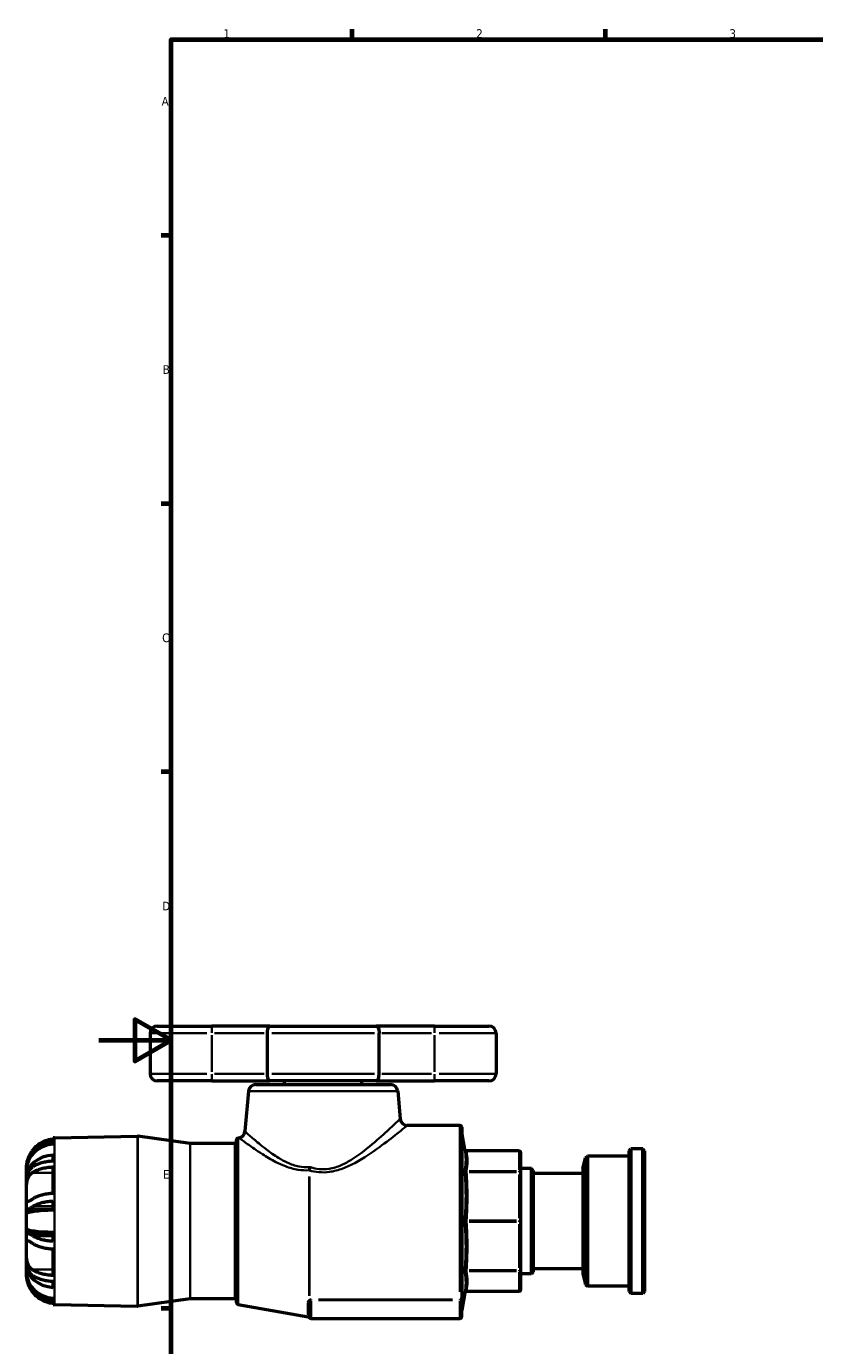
# Model space of a CAD drawing. Header units: millimetres. Extents: x -86 to 918, y -114 to 630.
# Tile 2 of 7: x -20 to 198, y 212 to 578. Entities that reach past the tile are written whole.
import ezdxf

# ---------------------------------------------------------------- set-up
doc = ezdxf.new("R2010")
doc.units = ezdxf.units.MM
for name, color, linetype, lineweight in [('Border (ANSI)', 7, 'Continuous', 70), ('Visible (ANSI)', 7, 'Continuous', 50), ('Visible Narrow (ANSI)', 7, 'Continuous', 35)]:
    doc.layers.add(name, color=color, linetype=linetype, lineweight=lineweight)
doc.styles.add('Note Text (ANSI)', font='tahoma.ttf')

# ---------------------------------------------------------------- blocks, each defined once
blk = doc.blocks.new('Borders Default Border')
at = {"layer": 'Border (ANSI)'}
for p, q in [((70.08, 574), (70.08, 576.8)), ((140.17, 574), (140.17, 576.8)), ((20, 519.75), (17.2, 519.75)), ((20, 445.5), (17.2, 445.5)), ((20, 371.25), (17.2, 371.25)), ((20, 222.75), (17.2, 222.75))]:
    blk.add_line(p, q, dxfattribs=at)
at = {"layer": 'Border (ANSI)', "flags": 128}
for points in [[(20, 20), (20, 574), (821, 574), (821, 20), (20, 20)], [(0, 297), (20, 297), (10, 302.77), (10, 291.23), (20, 297)]]:
    blk.add_lwpolyline(points, dxfattribs=at)
at = {"layer": 'Border (ANSI)', "color": 5, "true_color": 0x0000ff, "char_height": 2.4, "attachment_point": 7, "style": 'Note Text (ANSI)'}
for s, insert in [('1', (34.5, 574.4)), ('2', (104.4, 574.4)), ('3', (174.46, 574.35)), ('A', (17.38, 555.68)), ('B', (17.67, 481.43)), ('C', (17.51, 407.13)), ('D', (17.52, 332.93)), ('E', (17.71, 258.68))]:
    blk.add_mtext(s, dxfattribs=dict(at, insert=insert))

msp = doc.modelspace()

# ---------------------------------------------------------------- linework, layer by layer
at = {"layer": 'Visible (ANSI)'}
for p, q in [((16.1582, 300.9274), (31.2582, 300.9274)), ((47.3219, 300.9274), (31.2582, 300.9274)), ((47.3219, 300.9274), (76.7544, 300.9274)), ((92.8182, 300.9274), (76.7544, 300.9274)), ((92.8182, 300.9274), (107.9182, 300.9274)), ((14.1582, 298.9274), (14.1582, 287.7274)), ((46.5299, 298.9274), (46.5299, 287.7274)), ((77.5465, 287.7274), (77.5465, 298.9274)), ((109.9182, 298.9274), (109.9182, 287.7274)), ((31.2582, 285.7274), (16.1582, 285.7274)), ((31.2582, 285.7274), (47.3219, 285.7274)), ((76.7544, 285.7274), (47.3219, 285.7274)), ((51.3507, 284.7274), (51.3507, 285.7274)), ((72.7257, 284.7274), (72.7257, 285.7274)), ((76.7544, 285.7274), (92.8182, 285.7274)), ((107.9182, 285.7274), (92.8182, 285.7274)), ((41.4046, 282.9017), (40.4328, 271.7943)), ((43.397, 284.7274), (80.6794, 284.7274)), ((82.6718, 282.9017), (83.3409, 275.2531)), ((-12.2306, 270.0265), (10.6989, 270.4267)), ((25.2387, 268.3972), (10.777, 270.4219)), ((99.8865, 273.4274), (85.3333, 273.4274)), ((100.3865, 272.9274), (100.3865, 225.6957)), ((101.2311, 266.7824), (100.3941, 271.5293)), ((-12.6218, 269.6172), (-12.6218, 270.01)), ((-12.6218, 268.2529), (-12.6218, 269.1165)), ((37.5982, 268.3924), (25.308, 268.3924)), ((38.0982, 224.3969), (38.0982, 269.4578)), ((38.5113, 269.9502), (38.7877, 269.999)), ((146.6832, 266.4274), (147.1832, 266.9274)), ((147.1832, 266.9274), (147.1832, 226.9274)), ((150.4582, 266.9274), (147.1832, 266.9274)), ((150.4582, 226.9274), (150.4582, 266.9274)), ((150.9582, 266.4274), (150.4582, 266.9274)), ((-12.6218, 263.5299), (-12.6218, 265.24)), ((116.2582, 266.3692), (101.7235, 266.3692)), ((116.7582, 260.3213), (116.7582, 265.8692)), ((133.8582, 261.4699), (134.5931, 264.442)), ((134.5931, 264.442), (135.2132, 264.9274)), ((134.5931, 229.4128), (134.5931, 264.442)), ((135.2132, 264.9274), (135.2132, 228.9274)), ((146.6832, 264.9274), (135.2132, 264.9274)), ((146.6832, 227.4274), (146.6832, 266.4274)), ((150.9582, 266.4274), (150.9582, 227.4274)), ((-20.0418, 261.4982), (-20.0418, 262.0777)), ((-20.0418, 261.4982), (-20.0175, 261.4982)), ((-20.0418, 260.9244), (-20.0418, 261.4982)), ((-20.0418, 258.9469), (-20.0418, 260.9244)), ((-12.6218, 254.6003), (-12.6218, 261.9442)), ((119.6782, 261.4699), (116.7582, 261.4699)), ((116.7582, 246.9274), (116.7582, 260.3213)), ((119.6782, 232.3848), (119.6782, 261.4699)), ((120.1782, 260.9699), (119.6782, 261.4699)), ((120.1782, 260.9699), (120.1782, 232.8848)), ((133.8582, 260.1479), (120.1782, 260.1479)), ((133.8582, 261.4699), (133.8582, 232.3848)), ((-20.0418, 258.9469), (-19.9712, 258.9469)), ((-20.0418, 257.8068), (-20.0418, 258.9469)), ((-20.0418, 254.5025), (-20.0418, 257.8068)), ((-20.0418, 250.6188), (-20.0418, 254.5025)), ((-12.6218, 249.9403), (-12.6218, 252.514)), ((-20.0418, 248.9049), (-20.0418, 250.6188)), ((-20.0418, 244.9499), (-20.0418, 248.9049)), ((-19.7938, 250.2625), (-12.6218, 250.2625)), ((-20.0418, 243.2359), (-20.0418, 244.9499)), ((116.7582, 233.5335), (116.7582, 246.9274)), ((-20.0418, 239.3522), (-20.0418, 243.2359)), ((-19.7938, 243.5922), (-12.6218, 243.5922)), ((-12.6218, 241.3407), (-12.6218, 243.9145)), ((-20.0418, 236.048), (-20.0418, 239.3522)), ((-12.6218, 231.9105), (-12.6218, 239.2544)), ((-20.0418, 234.9078), (-20.0418, 236.048)), ((-20.0418, 234.9078), (-19.9712, 234.9078)), ((-20.0418, 232.9303), (-20.0418, 234.9078)), ((133.8582, 233.7069), (120.1782, 233.7069)), ((-20.0418, 232.3565), (-20.0418, 232.9303)), ((-20.0418, 232.3565), (-20.0175, 232.3565)), ((-20.0418, 231.7771), (-20.0418, 232.3565)), ((-12.6218, 228.6147), (-12.6218, 230.3249)), ((116.7582, 227.9855), (116.7582, 233.5335)), ((119.6782, 232.3848), (116.7582, 232.3848)), ((120.1782, 232.8848), (119.6782, 232.3848)), ((133.8582, 232.3848), (134.5931, 229.4128)), ((101.2311, 227.0723), (100.3941, 222.3255)), ((116.2582, 227.4855), (101.7235, 227.4855)), ((134.5931, 229.4128), (135.2132, 228.9274)), ((146.6832, 228.9274), (135.2132, 228.9274)), ((146.6832, 227.4274), (147.1832, 226.9274)), ((150.4582, 226.9274), (147.1832, 226.9274)), ((150.9582, 227.4274), (150.4582, 226.9274)), ((-12.6218, 224.7383), (-12.6218, 225.6018)), ((-12.6218, 223.8448), (-12.6218, 224.2375)), ((-12.2306, 223.8283), (10.6989, 223.4281)), ((25.2387, 225.4575), (10.777, 223.4328)), ((37.5982, 225.4624), (25.308, 225.4624)), ((38.5113, 223.9045), (57.9187, 220.4825)), ((58.2312, 224.0748), (58.2312, 220.4274)), ((100.3865, 225.2211), (100.3865, 225.6957)), ((100.3865, 220.4274), (100.3865, 225.2211)), ((99.8865, 219.9274), (58.7312, 219.9274))]:
    msp.add_line(p, q, dxfattribs=at)
for centre, radius, start, end in [((16.1582, 298.9274), 2, 90, 180), ((107.9182, 298.9274), 2, 0, 90), ((16.1582, 287.7274), 2, 180, 270), ((107.9182, 287.7274), 2, 270, 0), ((43.397, 282.7274), 2, 90, 175), ((80.6794, 282.7274), 2, 5, 90), ((85.3333, 275.4274), 2, 185, 270), ((10.7077, 269.9268), 0.5, 82.030003, 91), ((38.4404, 271.9686), 2, 280, 355), ((99.8865, 272.9274), 0.5, 0, 90), ((100.8865, 271.6161), 0.5, 180, 190), ((-12.0918, 262.0777), 7.95, 91, 93.822554), ((25.308, 268.8924), 0.5, 262.030003, 270), ((37.5982, 268.8924), 0.5, 270, 0), ((38.5982, 269.4578), 0.5, 100, 180), ((101.7235, 266.8692), 0.5, 190, 270), ((116.2582, 265.8692), 0.5, 0, 90), ((101.7235, 226.9855), 0.5, 90, 170), ((116.2582, 227.9855), 0.5, 270, 0), ((-12.0918, 231.7771), 7.95, 266.177446, 269), ((10.7077, 223.928), 0.5, 269, 277.969997), ((25.308, 224.9624), 0.5, 90, 97.969997), ((37.5982, 224.9624), 0.5, 0, 90), ((38.5982, 224.3969), 0.5, 180, 260), ((57.8319, 219.9901), 0.5, 25.931958, 80), ((58.7312, 220.4274), 0.5, 180, 270), ((99.8865, 220.4274), 0.5, 270, 0), ((100.8865, 222.2386), 0.5, 170, 180)]:
    msp.add_arc(centre, radius, start, end, dxfattribs=at)
for centre, ratio, start_param, end_param in [((-12.0918, 260.9244), 0.92387953, 4.77910513, 6.28318531), ((-12.0918, 258.9469), 0.79335334, 4.77910513, 6.28318531), ((-12.0918, 248.9049), 0.13052619, 4.77910513, 6.28318531), ((-12.0918, 244.9499), 0.13052619, 0, 1.50408018), ((-12.0918, 234.9078), 0.79335334, 0, 1.50408018), ((-12.0918, 232.9303), 0.92387953, 0, 1.50408018)]:
    msp.add_ellipse(centre, major_axis=(-7.95, 0), ratio=ratio, start_param=start_param, end_param=end_param, dxfattribs=at)
for points, knots in [([(47.3219, 300.9274), (47.3211, 300.9274), (47.3202, 300.9274), (47.2587, 300.9269), (47.1985, 300.9097), (47.0817, 300.8425), (47.0252, 300.7928), (46.8802, 300.6159), (46.7979, 300.4602), (46.6655, 300.084), (46.6147, 299.8718), (46.5471, 299.4121), (46.5299, 299.1713), (46.5299, 298.9274)], [-0.65422658, -0.65422658, -0.65422658, -0.65422658, -0.653541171, -0.653541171, -0.605251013, -0.605251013, -0.557344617, -0.557344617, -0.476023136, -0.476023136, -0.400145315, -0.400145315, -0.326770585, -0.326770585, -0.326770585, -0.326770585]), ([(76.7544, 300.9274), (76.7552, 300.9274), (76.7561, 300.9274), (76.8176, 300.9269), (76.8778, 300.9097), (76.9947, 300.8425), (77.0512, 300.7928), (77.1961, 300.6159), (77.2784, 300.4602), (77.4109, 300.084), (77.4616, 299.8718), (77.5293, 299.4121), (77.5465, 299.1713), (77.5465, 298.9274)], [-0.000685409, -0.000685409, -0.000685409, -0.000685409, 0, 0, 0.048290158, 0.048290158, 0.096196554, 0.096196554, 0.177518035, 0.177518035, 0.253395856, 0.253395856, 0.326770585, 0.326770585, 0.326770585, 0.326770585]), ([(46.5299, 287.7274), (46.5299, 287.4834), (46.5471, 287.2426), (46.6147, 286.783), (46.6655, 286.5708), (46.7979, 286.1945), (46.8802, 286.0388), (47.0252, 285.862), (47.0817, 285.8123), (47.1985, 285.745), (47.2587, 285.7279), (47.3202, 285.7274), (47.3211, 285.7274), (47.3219, 285.7274)], [-0.326770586, -0.326770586, -0.326770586, -0.326770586, -0.253395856, -0.253395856, -0.177518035, -0.177518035, -0.096196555, -0.096196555, -0.048290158, -0.048290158, 0, 0, 0.000685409, 0.000685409, 0.000685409, 0.000685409]), ([(76.7544, 285.7274), (76.7552, 285.7274), (76.7561, 285.7274), (76.8176, 285.7279), (76.8778, 285.745), (76.9947, 285.8123), (77.0512, 285.862), (77.1961, 286.0388), (77.2784, 286.1945), (77.4109, 286.5708), (77.4616, 286.783), (77.5293, 287.2426), (77.5465, 287.4834), (77.5465, 287.7274)], [-0.65422658, -0.65422658, -0.65422658, -0.65422658, -0.653541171, -0.653541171, -0.605251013, -0.605251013, -0.557344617, -0.557344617, -0.476023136, -0.476023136, -0.400145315, -0.400145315, -0.326770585, -0.326770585, -0.326770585, -0.326770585]), ([(-12.6218, 269.6172), (-12.9529, 269.5947), (-13.2943, 269.5498), (-14.1515, 269.3776), (-14.6608, 269.2171), (-15.5634, 268.84), (-16.0394, 268.5879), (-16.927, 267.9882), (-17.3386, 267.6408), (-17.9677, 267.0048), (-18.2499, 266.6743), (-18.5051, 266.3177)], [0.051568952, 0.051568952, 0.051568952, 0.051568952, 0.146086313, 0.146086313, 0.292172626, 0.292172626, 0.439543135, 0.439543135, 0.586913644, 0.586913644, 0.707915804, 0.707915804, 0.707915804, 0.707915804]), ([(-18.0561, 266.3177), (-17.9215, 266.4784), (-17.7833, 266.6307), (-17.3012, 267.1248), (-16.8914, 267.4758), (-16.0066, 268.082), (-15.5314, 268.3371), (-14.6341, 268.7163), (-14.1304, 268.8769), (-13.284, 269.0489), (-12.9479, 269.0938), (-12.6218, 269.1165)], [4.451738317, 4.451738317, 4.451738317, 4.451738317, 4.511258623, 4.511258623, 4.658843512, 4.658843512, 4.8064284, 4.8064284, 4.951072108, 4.951072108, 5.044153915, 5.044153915, 5.044153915, 5.044153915]), ([(-18.5051, 266.3177), (-18.6812, 266.0716), (-18.8452, 265.8178), (-19.1424, 265.3054), (-19.2747, 265.0493), (-19.5041, 264.5477), (-19.6007, 264.305), (-19.792, 263.7509), (-19.8702, 263.4543), (-19.9958, 262.8402), (-20.0222, 262.5606), (-20.0445, 262.1768), (-20.0418, 262.0777), (-20.0418, 262.0777)], [-1.764412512, -1.764412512, -1.764412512, -1.764412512, -1.689965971, -1.689965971, -1.617012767, -1.617012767, -1.546234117, -1.546234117, -1.44951502, -1.44951502, -1.320244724, -1.320244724, -1.190089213, -1.190089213, -1.190089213, -1.190089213]), ([(-20.0418, 261.4982), (-20.0418, 261.7365), (-20.0242, 261.997), (-19.9409, 262.5621), (-19.8752, 262.8629), (-19.7119, 263.4151), (-19.6262, 263.6591), (-19.4103, 264.1866), (-19.2767, 264.4683), (-18.8281, 265.2965), (-18.4676, 265.8263), (-18.0561, 266.3177)], [-0.596735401, -0.596735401, -0.596735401, -0.596735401, -0.487003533, -0.487003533, -0.375440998, -0.375440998, -0.289952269, -0.289952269, -0.192276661, -0.192276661, 0, 0, 0, 0]), ([(-12.6218, 263.5299), (-12.9479, 263.5185), (-13.284, 263.4961), (-14.1304, 263.4101), (-14.6341, 263.3297), (-15.5314, 263.1402), (-16.0066, 263.0126), (-16.8914, 262.7095), (-17.3012, 262.534), (-17.7833, 262.287), (-17.9215, 262.2108), (-18.0561, 262.1304)], [0.051561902, 0.051561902, 0.051561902, 0.051561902, 0.144643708, 0.144643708, 0.289287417, 0.289287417, 0.436872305, 0.436872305, 0.584457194, 0.584457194, 0.6439775, 0.6439775, 0.6439775, 0.6439775]), ([(-20.0418, 254.5025), (-20.0418, 254.5456), (-20.0418, 254.5891), (-20.0418, 255.0788), (-20.0437, 255.5626), (-20.0185, 256.5967), (-19.9877, 257.1381), (-19.8496, 258.0203), (-19.769, 258.3639), (-19.5611, 258.9601), (-19.4429, 259.2128), (-19.1236, 259.7298), (-18.9121, 259.971), (-18.6191, 260.2115), (-18.5629, 260.2541), (-18.5051, 260.2945)], [-1.461665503, -1.461665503, -1.461665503, -1.461665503, -1.446034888, -1.446034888, -1.287721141, -1.287721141, -1.117858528, -1.117858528, -0.998565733, -0.998565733, -0.893981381, -0.893981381, -0.759504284, -0.759504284, -0.728759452, -0.728759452, -0.728759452, -0.728759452]), ([(-18.0561, 262.1304), (-18.1208, 262.0918), (-18.1842, 262.0515), (-18.577, 261.7855), (-18.8705, 261.5122), (-19.248, 261.0127), (-19.3638, 260.8291), (-19.5557, 260.4588), (-19.6347, 260.2765), (-19.7907, 259.8381), (-19.8604, 259.5778), (-20.0045, 258.8288), (-20.0418, 258.3269), (-20.0418, 257.8068)], [-0.62506712, -0.62506712, -0.62506712, -0.62506712, -0.594902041, -0.594902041, -0.434530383, -0.434530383, -0.352106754, -0.352106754, -0.280395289, -0.280395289, -0.188569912, -0.188569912, -0.028989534, -0.028989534, -0.028989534, -0.028989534]), ([(-18.5051, 260.2945), (-18.2499, 260.4728), (-17.9677, 260.638), (-17.3386, 260.956), (-16.927, 261.1298), (-16.0394, 261.4296), (-15.5634, 261.5556), (-14.6608, 261.7442), (-14.1515, 261.8245), (-13.2943, 261.9105), (-12.9529, 261.933), (-12.6218, 261.9442)], [4.135474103, 4.135474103, 4.135474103, 4.135474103, 4.256476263, 4.256476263, 4.403846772, 4.403846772, 4.551217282, 4.551217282, 4.697303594, 4.697303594, 4.791820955, 4.791820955, 4.791820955, 4.791820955]), ([(-18.5051, 252.9506), (-18.5978, 252.8858), (-18.6861, 252.8258), (-18.9904, 252.6273), (-19.185, 252.516), (-19.4848, 252.3959), (-19.5977, 252.3729), (-19.7988, 252.4019), (-19.8757, 252.4683), (-19.9994, 252.7511), (-20.0243, 253.0072), (-20.0441, 253.6687), (-20.0418, 254.0607), (-20.0418, 254.5025)], [-2.194803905, -2.194803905, -2.194803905, -2.194803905, -2.145917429, -2.145917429, -2.017856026, -2.017856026, -1.913536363, -1.913536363, -1.789715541, -1.789715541, -1.622004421, -1.622004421, -1.461665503, -1.461665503, -1.461665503, -1.461665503]), ([(-12.6218, 254.6003), (-12.9529, 254.5891), (-13.2943, 254.5666), (-14.1515, 254.4806), (-14.6608, 254.4003), (-15.5634, 254.2117), (-16.0394, 254.0857), (-16.927, 253.7859), (-17.3386, 253.6121), (-17.9677, 253.2941), (-18.2499, 253.1289), (-18.5051, 252.9506)], [0.051568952, 0.051568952, 0.051568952, 0.051568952, 0.146086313, 0.146086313, 0.292172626, 0.292172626, 0.439543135, 0.439543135, 0.586913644, 0.586913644, 0.707915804, 0.707915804, 0.707915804, 0.707915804]), ([(-18.0561, 251.1146), (-17.9215, 251.195), (-17.7833, 251.2711), (-17.3012, 251.5182), (-16.8914, 251.6937), (-16.0066, 251.9968), (-15.5314, 252.1243), (-14.6341, 252.3139), (-14.1304, 252.3942), (-13.284, 252.4802), (-12.9479, 252.5027), (-12.6218, 252.514)], [4.451867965, 4.451867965, 4.451867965, 4.451867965, 4.511388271, 4.511388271, 4.658973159, 4.658973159, 4.806558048, 4.806558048, 4.951201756, 4.951201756, 5.044283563, 5.044283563, 5.044283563, 5.044283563]), ([(-20.0418, 250.6188), (-20.0418, 250.4731), (-20.016, 250.3715), (-19.9057, 250.2718), (-19.8374, 250.2558), (-19.6814, 250.2717), (-19.605, 250.2913), (-19.4239, 250.3565), (-19.3183, 250.4034), (-19.0014, 250.5609), (-18.77, 250.6921), (-18.3671, 250.9288), (-18.2153, 251.0196), (-18.0561, 251.1146)], [-0.815226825, -0.815226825, -0.815226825, -0.815226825, -0.681469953, -0.681469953, -0.579297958, -0.579297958, -0.505597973, -0.505597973, -0.426790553, -0.426790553, -0.292578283, -0.292578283, -0.218024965, -0.218024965, -0.218024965, -0.218024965]), ([(-20.0418, 239.3522), (-20.0418, 239.4529), (-20.0418, 239.5513), (-20.0417, 240.0549), (-20.0426, 240.4093), (-20.0095, 241.0036), (-19.9714, 241.2251), (-19.8196, 241.4363), (-19.7352, 241.4755), (-19.5219, 241.4689), (-19.4002, 241.4312), (-19.0696, 241.2768), (-18.8486, 241.14), (-18.5692, 240.9487), (-18.5374, 240.9267), (-18.5051, 240.9042)], [-1.492759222, -1.492759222, -1.492759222, -1.492759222, -1.455399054, -1.455399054, -1.296527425, -1.296527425, -1.124580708, -1.124580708, -1.007370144, -1.007370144, -0.901933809, -0.901933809, -0.76211353, -0.76211353, -0.744481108, -0.744481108, -0.744481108, -0.744481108]), ([(-18.0561, 242.7401), (-18.385, 242.9365), (-18.6817, 243.1139), (-19.0921, 243.3393), (-19.2297, 243.4099), (-19.4441, 243.5057), (-19.5271, 243.5376), (-19.6827, 243.5833), (-19.7528, 243.5946), (-19.9094, 243.5873), (-19.9733, 243.5437), (-20.0317, 243.4019), (-20.0418, 243.3274), (-20.0418, 243.2359)], [-0.71762581, -0.71762581, -0.71762581, -0.71762581, -0.564232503, -0.564232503, -0.474243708, -0.474243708, -0.406742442, -0.406742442, -0.331911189, -0.331911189, -0.206683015, -0.206683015, -0.122979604, -0.122979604, -0.122979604, -0.122979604]), ([(-12.6218, 241.3407), (-12.9479, 241.3521), (-13.284, 241.3745), (-14.1304, 241.4605), (-14.6341, 241.5409), (-15.5314, 241.7304), (-16.0066, 241.858), (-16.8914, 242.1611), (-17.3012, 242.3366), (-17.7833, 242.5836), (-17.9215, 242.6598), (-18.0561, 242.7401)], [0.051561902, 0.051561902, 0.051561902, 0.051561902, 0.144643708, 0.144643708, 0.289287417, 0.289287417, 0.436872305, 0.436872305, 0.584457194, 0.584457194, 0.6439775, 0.6439775, 0.6439775, 0.6439775]), ([(-18.5051, 233.5603), (-18.647, 233.6594), (-18.7783, 233.7712), (-19.0925, 234.0936), (-19.2628, 234.3269), (-19.5347, 234.8342), (-19.6401, 235.0956), (-19.8314, 235.7355), (-19.9031, 236.1176), (-20.0122, 237.0449), (-20.0305, 237.5869), (-20.0432, 238.5492), (-20.0418, 238.9672), (-20.0418, 239.3522)], [-2.240356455, -2.240356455, -2.240356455, -2.240356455, -2.165054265, -2.165054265, -2.044988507, -2.044988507, -1.93984965, -1.93984965, -1.808651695, -1.808651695, -1.635694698, -1.635694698, -1.492759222, -1.492759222, -1.492759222, -1.492759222]), ([(-18.5051, 240.9042), (-18.2499, 240.7259), (-17.9677, 240.5606), (-17.3386, 240.2426), (-16.927, 240.0689), (-16.0394, 239.7691), (-15.5634, 239.643), (-14.6608, 239.4544), (-14.1515, 239.3742), (-13.2943, 239.2881), (-12.9529, 239.2656), (-12.6218, 239.2544)], [4.135443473, 4.135443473, 4.135443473, 4.135443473, 4.256445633, 4.256445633, 4.403816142, 4.403816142, 4.551186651, 4.551186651, 4.697272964, 4.697272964, 4.791790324, 4.791790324, 4.791790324, 4.791790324]), ([(-20.0418, 236.048), (-20.0418, 235.9914), (-20.0414, 235.9349), (-20.0323, 235.3696), (-19.9859, 234.8821), (-19.83, 234.1579), (-19.7564, 233.9062), (-19.5832, 233.4534), (-19.4874, 233.2515), (-19.2297, 232.8055), (-19.0578, 232.5752), (-18.6241, 232.1149), (-18.3531, 231.9016), (-18.0561, 231.7243)], [-0.743328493, -0.743328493, -0.743328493, -0.743328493, -0.725989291, -0.725989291, -0.569157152, -0.569157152, -0.478579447, -0.478579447, -0.396557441, -0.396557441, -0.28469394, -0.28469394, -0.145241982, -0.145241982, -0.145241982, -0.145241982]), ([(-20.0418, 231.7771), (-20.0418, 231.7771), (-20.0418, 231.7771), (-20.0418, 231.7744), (-20.0441, 231.6798), (-20.0233, 231.3049), (-19.9969, 231.0165), (-19.8676, 230.3902), (-19.7895, 230.0961), (-19.5853, 229.5057), (-19.4693, 229.2211), (-19.1572, 228.5672), (-18.9516, 228.2026), (-18.6505, 227.7446), (-18.5792, 227.6406), (-18.5051, 227.5371)], [-1.448579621, -1.448579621, -1.448579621, -1.448579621, -1.44634608, -1.44634608, -1.287595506, -1.287595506, -1.11819806, -1.11819806, -0.996943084, -0.996943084, -0.892326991, -0.892326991, -0.760383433, -0.760383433, -0.721481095, -0.721481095, -0.721481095, -0.721481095]), ([(-18.0561, 227.5371), (-18.279, 227.8032), (-18.4872, 228.081), (-18.9077, 228.71), (-19.1116, 229.063), (-19.4026, 229.6552), (-19.5051, 229.8901), (-19.6847, 230.3601), (-19.7609, 230.5933), (-19.9188, 231.1713), (-19.9801, 231.5036), (-20.033, 232.006), (-20.0418, 232.1874), (-20.0418, 232.3565)], [-0.73085438, -0.73085438, -0.73085438, -0.73085438, -0.627108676, -0.627108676, -0.503305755, -0.503305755, -0.422258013, -0.422258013, -0.340335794, -0.340335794, -0.214890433, -0.214890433, -0.136691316, -0.136691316, -0.136691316, -0.136691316]), ([(-12.6218, 231.9105), (-12.9529, 231.9218), (-13.2943, 231.9442), (-14.1515, 232.0303), (-14.6608, 232.1105), (-15.5634, 232.2991), (-16.0394, 232.4252), (-16.927, 232.725), (-17.3386, 232.8987), (-17.9677, 233.2167), (-18.2499, 233.382), (-18.5051, 233.5603)], [0.051568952, 0.051568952, 0.051568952, 0.051568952, 0.146086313, 0.146086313, 0.292172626, 0.292172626, 0.439543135, 0.439543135, 0.586913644, 0.586913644, 0.707915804, 0.707915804, 0.707915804, 0.707915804]), ([(-18.0561, 231.7243), (-17.9215, 231.6439), (-17.7833, 231.5678), (-17.3012, 231.3207), (-16.8914, 231.1452), (-16.0066, 230.8421), (-15.5314, 230.7146), (-14.6341, 230.525), (-14.1304, 230.4447), (-13.284, 230.3587), (-12.9479, 230.3362), (-12.6218, 230.3249)], [4.451867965, 4.451867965, 4.451867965, 4.451867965, 4.511388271, 4.511388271, 4.658973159, 4.658973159, 4.806558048, 4.806558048, 4.951201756, 4.951201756, 5.044283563, 5.044283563, 5.044283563, 5.044283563]), ([(-18.5051, 227.5371), (-18.2499, 227.1805), (-17.9677, 226.8499), (-17.3386, 226.214), (-16.927, 225.8665), (-16.0394, 225.2669), (-15.5634, 225.0147), (-14.6608, 224.6376), (-14.1515, 224.4771), (-13.2943, 224.305), (-12.9529, 224.26), (-12.6218, 224.2375)], [4.135443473, 4.135443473, 4.135443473, 4.135443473, 4.256445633, 4.256445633, 4.403816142, 4.403816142, 4.551186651, 4.551186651, 4.697272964, 4.697272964, 4.791790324, 4.791790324, 4.791790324, 4.791790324]), ([(-12.6218, 224.7383), (-12.9479, 224.7609), (-13.284, 224.8058), (-14.1304, 224.9778), (-14.6341, 225.1385), (-15.5314, 225.5176), (-16.0066, 225.7727), (-16.8914, 226.3789), (-17.3012, 226.7299), (-17.7833, 227.224), (-17.9215, 227.3763), (-18.0561, 227.5371)], [0.051561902, 0.051561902, 0.051561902, 0.051561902, 0.144643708, 0.144643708, 0.289287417, 0.289287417, 0.436872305, 0.436872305, 0.584457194, 0.584457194, 0.6439775, 0.6439775, 0.6439775, 0.6439775])]:
    msp.add_open_spline(points, degree=3, knots=knots, dxfattribs=at)
at = {"layer": 'Visible Narrow (ANSI)'}
for p, q in [((31.2582, 300.9212), (31.2582, 299.0843)), ((92.8182, 300.9212), (92.8182, 299.0843)), ((29.9165, 298.9274), (14.2109, 298.9274)), ((31.2582, 298.3674), (31.2582, 288.2874)), ((32.0217, 298.9274), (45.7663, 298.9274)), ((76.2459, 298.9274), (47.8304, 298.9274)), ((78.31, 298.9274), (92.0546, 298.9274)), ((92.8182, 298.3674), (92.8182, 288.2874)), ((109.8654, 298.9274), (94.1598, 298.9274)), ((14.2109, 287.7274), (29.9165, 287.7274)), ((31.2582, 287.5705), (31.2582, 285.7335)), ((45.7663, 287.7274), (32.0217, 287.7274)), ((47.8304, 287.7274), (76.2459, 287.7274)), ((92.0546, 287.7274), (78.31, 287.7274)), ((92.8182, 287.5705), (92.8182, 285.7335)), ((94.1598, 287.7274), (109.8654, 287.7274)), ((82.4177, 282.9017), (41.6586, 282.9017)), ((99.8865, 227.3867), (99.8865, 273.2162)), ((100.3941, 271.2264), (100.3941, 222.6283)), ((-12.2306, 269.7421), (-12.2306, 224.1127)), ((10.6989, 223.7174), (10.6989, 270.1374)), ((10.777, 270.1327), (10.777, 223.7221)), ((25.2387, 225.7219), (25.2387, 268.1329)), ((25.308, 268.1281), (25.308, 225.7266)), ((37.5982, 225.7266), (37.5982, 268.1281)), ((38.5113, 269.6668), (38.5113, 224.188)), ((-18.0278, 266.3177), (-17.517, 266.3177)), ((102.4623, 266.3312), (115.5321, 266.3312)), ((116.2582, 266.3348), (116.2582, 266.3691)), ((116.2582, 266.0538), (116.2582, 261.0606)), ((-18.2109, 260.2945), (-12.916, 260.2945)), ((58.1881, 226.2979), (58.1881, 259.2639)), ((115.5321, 260.7832), (102.4623, 260.7832)), ((102.4623, 260.5126), (115.5321, 260.5126)), ((116.2582, 260.5306), (116.2582, 260.7754)), ((116.2582, 259.8429), (116.2582, 247.7884)), ((58.275, 259.2104), (58.275, 226.3919)), ((-17.7844, 251.1146), (-12.8936, 251.1146)), ((115.5321, 247.1187), (102.4623, 247.1187)), ((102.4623, 246.736), (115.5321, 246.736)), ((116.2582, 246.7543), (116.2582, 247.1004)), ((116.2582, 246.0663), (116.2582, 234.0118)), ((-17.7844, 242.7401), (-12.8936, 242.7401)), ((-18.2109, 233.5603), (-12.916, 233.5603)), ((115.5321, 233.3421), (102.4623, 233.3421)), ((102.4623, 233.0715), (115.5321, 233.0715)), ((116.2582, 233.0794), (116.2582, 233.3241)), ((116.2582, 232.7941), (116.2582, 227.801)), ((-18.0278, 227.5371), (-17.517, 227.5371)), ((115.5321, 227.5236), (102.4623, 227.5236)), ((116.2582, 227.4856), (116.2582, 227.5199)), ((57.818, 221.0051), (57.818, 224.2314)), ((58.7312, 225.2784), (58.7312, 225.0642)), ((58.7312, 220.1835), (58.7312, 224.7939)), ((97.8287, 225.2874), (60.789, 225.2874)), ((60.789, 225.0501), (97.8287, 225.0501)), ((99.8865, 225.2784), (99.8865, 225.0642)), ((99.8865, 224.7939), (99.8865, 220.1835))]:
    msp.add_line(p, q, dxfattribs=at)
for centre, major_axis, ratio, start_param, end_param in [((101.7362, 266.7931), (-0.4931, -0.0829), 0.92197393, 0.07905664, 1.34661971), ((116.2582, 265.8692), (0.5, 0), 0.92387953, 0.07853982, 1.49225651), ((57.8408, 262.0673), (0.1261, -1.996), 0.16587758, 1.03101343, 1.44962452), ((58.275, 262.0175), (0.5581, 1.9205), 0.17159261, 4.20363574, 4.64681929), ((101.7362, 261.2452), (-0.4931, 0.0829), 0.92197393, 0.38656954, 1.65413261), ((101.7362, 260.704), (-0.4988, -0.0347), 0.38189411, 0.20622905, 1.47379211), ((116.2582, 260.3213), (0.5, 0), 0.92387953, 0.07853982, 1.49225651), ((116.2582, 260.3213), (0.5, 0), 0.38268343, 0.07853982, 1.49225651), ((101.7362, 247.3101), (-0.4988, 0.0347), 0.38189411, 0.25939713, 1.5269602), ((101.7362, 246.5447), (-0.4988, -0.0347), 0.38189411, 4.75622511, 6.02378817), ((116.2582, 246.9274), (0.5, 0), 0.38268343, 0.07853982, 1.49225651), ((116.2582, 246.9274), (0.5, 0), 0.38268343, 4.7909288, 6.20464549), ((101.7362, 233.1508), (-0.4988, 0.0347), 0.38189411, 4.80939319, 6.07695626), ((101.7362, 232.6096), (-0.4931, -0.0829), 0.92197393, 4.6290527, 5.89661577), ((116.2582, 233.5335), (0.5, 0), 0.38268343, 4.7909288, 6.20464549), ((116.2582, 233.5335), (0.5, 0), 0.92387953, 4.7909288, 6.20464549), ((101.7362, 227.0616), (-0.4931, 0.0829), 0.92197393, 4.9365656, 6.20412867), ((116.2582, 227.9855), (0.5, 0), 0.92387953, 4.7909288, 6.20464549), ((57.7312, 224.0748), (0.5, 0), 0.84892286, 0.06981317, 1.32645023), ((58.1013, 224.682), (0.2254, -0.4463), 0.68276866, 1.5614633, 2.23619776), ((58.275, 224.7686), (0.2267, -0.4456), 0.54579156, 1.67299413, 2.35344873), ((99.8865, 225.6957), (0.5, 0), 0.81660391, 4.7909288, 6.20464549), ((99.8865, 225.2211), (0.5, 0), 0.34202014, 4.7909288, 6.20464549), ((57.7312, 220.4274), (0.5, 0), 0.98441468, 0.06981317, 1.32645023)]:
    msp.add_ellipse(centre, major_axis=major_axis, ratio=ratio, start_param=start_param, end_param=end_param, dxfattribs=at)
for points, knots in [([(83.3391, 275.2509), (83.3381, 275.2498), (83.1822, 275.0988), (82.4341, 274.3773), (81.6847, 273.6564), (79.5331, 271.6404), (78.0346, 270.2601), (74.4883, 267.2261), (72.4194, 265.5377), (69.1089, 263.4572), (68.1037, 262.8945), (65.9757, 261.9618), (64.8487, 261.5944), (62.7794, 261.2722), (61.8555, 261.2465), (60.1404, 261.4249), (59.3474, 261.6007), (58.5814, 261.8431)], [4.43400542, 4.43400542, 4.43400542, 4.43400542, 4.94378611, 4.94378611, 5.68342841, 5.68342841, 6.57996869, 6.57996869, 7.53227673, 7.53227673, 7.91840162, 7.91840162, 8.30452652, 8.30452652, 8.60350874, 8.60350874, 8.86806401, 8.86806401, 8.86806401, 8.86806401]), ([(58.1827, 261.893), (57.2453, 261.8285), (56.3141, 261.8921), (54.2571, 262.2799), (53.1589, 262.6701), (51.2934, 263.5225), (50.4997, 263.9598), (48.5018, 265.1752), (47.3701, 265.9868), (45.6108, 267.3301), (44.9321, 267.8773), (43.2582, 269.2657), (42.3776, 270.0411), (41.0416, 271.234), (40.61, 271.6317), (40.4477, 271.7806), (40.4332, 271.7938), (40.4335, 271.7933)], [0, 0, 0, 0, 0.31104638, 0.31104638, 0.71606574, 0.71606574, 1.04899155, 1.04899155, 1.60175849, 1.60175849, 1.99783255, 1.99783255, 2.67399031, 2.67399031, 3.37788683, 3.37788683, 3.53561363, 3.53561363, 3.53561363, 3.53561363]), ([(58.275, 260.9585), (59.1092, 260.7331), (59.9724, 260.5696), (61.8394, 260.4037), (62.8449, 260.4277), (65.0975, 260.7272), (66.3247, 261.0689), (68.6435, 261.9361), (69.7395, 262.4593), (73.3518, 264.3938), (75.6144, 265.9637), (79.4997, 268.7848), (81.1449, 270.0682), (83.5099, 271.9427), (84.3348, 272.613), (85.1585, 273.2839), (85.3302, 273.4243), (85.3313, 273.4254)], [-8.86806401, -8.86806401, -8.86806401, -8.86806401, -8.60350874, -8.60350874, -8.30452652, -8.30452652, -7.91840162, -7.91840162, -7.53227673, -7.53227673, -6.57996869, -6.57996869, -5.68342841, -5.68342841, -4.94378611, -4.94378611, -4.43400542, -4.43400542, -4.43400542, -4.43400542]), ([(38.7885, 269.9981), (38.7881, 269.9985), (38.8041, 269.9866), (38.9826, 269.8519), (39.4572, 269.4921), (40.9248, 268.4111), (41.8916, 267.7077), (43.7266, 266.4461), (44.4702, 265.9484), (46.3961, 264.7258), (47.6337, 263.9861), (49.8158, 262.8784), (50.682, 262.48), (52.7167, 261.7046), (53.9136, 261.3507), (56.1539, 261.0055), (57.1677, 260.9529), (58.1881, 261.0196)], [-3.53561363, -3.53561363, -3.53561363, -3.53561363, -3.37788683, -3.37788683, -2.67399031, -2.67399031, -1.99783255, -1.99783255, -1.60175849, -1.60175849, -1.04899155, -1.04899155, -0.71606574, -0.71606574, -0.31104638, -0.31104638, 0, 0, 0, 0]), ([(101.2311, 266.7824), (101.2311, 266.7824), (101.2322, 266.7758), (101.2365, 266.7498), (101.2397, 266.7309), (101.2438, 266.7063)], [-0.0392954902, -0.0392954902, -0.0392954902, -0.0392954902, -0.0193436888, -0.0193436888, 0, 0, 0, 0]), ([(101.2438, 266.7063), (101.3991, 265.7831), (101.4853, 264.8599), (101.4853, 263.9389), (101.4853, 263.0179), (101.3991, 262.0992), (101.2438, 261.1826)], [-3.13820508, -3.13820508, -3.13820508, -3.13820508, -2.41280291, -2.41280291, -2.41280291, -1.68740075, -1.68740075, -1.68740075, -1.68740075]), ([(101.7362, 266.3312), (101.7321, 266.3435), (101.7289, 266.3529), (101.7246, 266.3659), (101.7235, 266.3692), (101.7235, 266.3692)], [0, 0, 0, 0, 0.0193436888, 0.0193436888, 0.0392954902, 0.0392954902, 0.0392954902, 0.0392954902]), ([(101.7362, 260.7832), (101.8915, 261.7067), (101.9777, 262.6319), (101.9777, 263.5572), (101.9777, 264.4825), (101.8915, 265.4077), (101.7362, 266.3312)], [1.68740075, 1.68740075, 1.68740075, 1.68740075, 2.41280291, 2.41280291, 2.41280291, 3.13820508, 3.13820508, 3.13820508, 3.13820508]), ([(58.5814, 261.8431), (58.5224, 261.8618), (58.4622, 261.8758), (58.3567, 261.891), (58.3119, 261.8946), (58.2388, 261.8956), (58.2107, 261.8949), (58.1827, 261.893)], [0, 0, 0, 0, 0.0203685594, 0.0203685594, 0.0352600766, 0.0352600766, 0.0445672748, 0.0445672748, 0.0445672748, 0.0445672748]), ([(58.1881, 261.0196), (58.1942, 261.0193), (58.2004, 261.0181), (58.2163, 261.0129), (58.226, 261.0075), (58.249, 260.9899), (58.2621, 260.9759), (58.275, 260.9585)], [-0.0445672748, -0.0445672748, -0.0445672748, -0.0445672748, -0.0352600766, -0.0352600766, -0.0203685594, -0.0203685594, 0, 0, 0, 0]), ([(101.2438, 261.1826), (101.2378, 261.1468), (101.2338, 261.0987), (101.2302, 260.9758), (101.231, 260.8991), (101.2365, 260.76), (101.2397, 260.703), (101.2438, 260.6438)], [-0.0785928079, -0.0785928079, -0.0785928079, -0.0785928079, -0.0502935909, -0.0502935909, -0.0193436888, -0.0193436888, 0, 0, 0, 0]), ([(101.2438, 260.6438), (101.3991, 258.4215), (101.4853, 256.1973), (101.4853, 253.9738), (101.4853, 251.7503), (101.3991, 249.5279), (101.2438, 247.3084)], [-3.13820508, -3.13820508, -3.13820508, -3.13820508, -2.41280291, -2.41280291, -2.41280291, -1.68740075, -1.68740075, -1.68740075, -1.68740075]), ([(101.7362, 260.5126), (101.7321, 260.5424), (101.7289, 260.5709), (101.7234, 260.6407), (101.7226, 260.6793), (101.7262, 260.741), (101.7302, 260.7652), (101.7362, 260.7832)], [0, 0, 0, 0, 0.0193436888, 0.0193436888, 0.0502935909, 0.0502935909, 0.0785928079, 0.0785928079, 0.0785928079, 0.0785928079]), ([(101.7362, 247.1187), (101.8915, 249.3481), (101.9777, 251.5817), (101.9777, 253.8157), (101.9777, 256.0496), (101.8915, 258.2832), (101.7362, 260.5126)], [1.68740075, 1.68740075, 1.68740075, 1.68740075, 2.41280291, 2.41280291, 2.41280291, 3.13820508, 3.13820508, 3.13820508, 3.13820508]), ([(101.2438, 247.3084), (101.2378, 247.2218), (101.2338, 247.13), (101.2302, 246.9346), (101.231, 246.8307), (101.2365, 246.6672), (101.2397, 246.6055), (101.2438, 246.5464)], [-0.0785928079, -0.0785928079, -0.0785928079, -0.0785928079, -0.0502935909, -0.0502935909, -0.0193436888, -0.0193436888, 0, 0, 0, 0]), ([(101.2438, 246.5464), (101.3991, 244.3268), (101.4853, 242.1044), (101.4853, 239.881), (101.4853, 237.6575), (101.3991, 235.4333), (101.2438, 233.211)], [-3.13820508, -3.13820508, -3.13820508, -3.13820508, -2.41280291, -2.41280291, -2.41280291, -1.68740075, -1.68740075, -1.68740075, -1.68740075]), ([(101.7362, 246.736), (101.7321, 246.7658), (101.7289, 246.7967), (101.7234, 246.8788), (101.7226, 246.931), (101.7262, 247.0291), (101.7302, 247.0752), (101.7362, 247.1187)], [0, 0, 0, 0, 0.0193436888, 0.0193436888, 0.0502935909, 0.0502935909, 0.0785928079, 0.0785928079, 0.0785928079, 0.0785928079]), ([(101.7362, 233.3421), (101.8915, 235.5715), (101.9777, 237.8051), (101.9777, 240.0391), (101.9777, 242.273), (101.8915, 244.5066), (101.7362, 246.736)], [1.68740075, 1.68740075, 1.68740075, 1.68740075, 2.41280291, 2.41280291, 2.41280291, 3.13820508, 3.13820508, 3.13820508, 3.13820508]), ([(101.2438, 233.211), (101.2378, 233.1243), (101.2338, 233.0426), (101.2302, 232.8891), (101.231, 232.819), (101.2365, 232.7268), (101.2397, 232.6966), (101.2438, 232.6721)], [-0.0785928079, -0.0785928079, -0.0785928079, -0.0785928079, -0.0502935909, -0.0502935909, -0.0193436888, -0.0193436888, 0, 0, 0, 0]), ([(101.2438, 232.6721), (101.3991, 231.7555), (101.4853, 230.8368), (101.4853, 229.9158), (101.4853, 228.9948), (101.3991, 228.0717), (101.2438, 227.1484)], [-3.13820508, -3.13820508, -3.13820508, -3.13820508, -2.41280291, -2.41280291, -2.41280291, -1.68740075, -1.68740075, -1.68740075, -1.68740075]), ([(101.7362, 233.0715), (101.7321, 233.0838), (101.7289, 233.099), (101.7234, 233.1454), (101.7226, 233.1806), (101.7262, 233.2576), (101.7302, 233.2986), (101.7362, 233.3421)], [0, 0, 0, 0, 0.0193436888, 0.0193436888, 0.0502935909, 0.0502935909, 0.0785928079, 0.0785928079, 0.0785928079, 0.0785928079]), ([(101.7362, 227.5236), (101.8915, 228.447), (101.9777, 229.3722), (101.9777, 230.2975), (101.9777, 231.2229), (101.8915, 232.1481), (101.7362, 233.0715)], [1.68740075, 1.68740075, 1.68740075, 1.68740075, 2.41280291, 2.41280291, 2.41280291, 3.13820508, 3.13820508, 3.13820508, 3.13820508]), ([(101.2438, 227.1484), (101.2378, 227.1124), (101.2338, 227.0887), (101.2314, 227.0743), (101.2311, 227.0723), (101.2311, 227.0724)], [-0.0785928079, -0.0785928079, -0.0785928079, -0.0785928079, -0.0502935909, -0.0502935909, -0.0392954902, -0.0392954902, -0.0392954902, -0.0392954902]), ([(101.7235, 227.4855), (101.7235, 227.4855), (101.7238, 227.4865), (101.7262, 227.4937), (101.7302, 227.5056), (101.7362, 227.5236)], [0.0392954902, 0.0392954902, 0.0392954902, 0.0392954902, 0.0502935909, 0.0502935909, 0.0785928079, 0.0785928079, 0.0785928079, 0.0785928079]), ([(58.1881, 225.088), (58.0914, 225.0403), (58.0193, 224.9782), (57.861, 224.784), (57.818, 224.6391), (57.818, 224.4928)], [-0.129169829, -0.129169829, -0.129169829, -0.129169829, -0.084640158, -0.084640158, 0, 0, 0, 0]), ([(58.2312, 224.0748), (58.2312, 224.2536), (58.2527, 224.4317), (58.3318, 224.6742), (58.3679, 224.7526), (58.4163, 224.8149)], [0, 0, 0, 0, 0.084640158, 0.084640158, 0.12916983, 0.12916983, 0.12916983, 0.12916983]), ([(58.7312, 225.2874), (58.6984, 225.2874), (58.6657, 225.2858), (58.5914, 225.2785), (58.5503, 225.2718), (58.4547, 225.2504), (58.4018, 225.2336), (58.3257, 225.2031), (58.2998, 225.1914), (58.275, 225.179)], [0, 0, 0, 0, 0.0098300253, 0.0098300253, 0.0225967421, 0.0225967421, 0.0406741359, 0.0406741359, 0.0506413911, 0.0506413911, 0.0506413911, 0.0506413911]), ([(58.5031, 224.9208), (58.5155, 224.9356), (58.5284, 224.9496), (58.5665, 224.986), (58.593, 225.0061), (58.6408, 225.0316), (58.6613, 225.0395), (58.6984, 225.0482), (58.7148, 225.0501), (58.7312, 225.0501)], [-0.0506413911, -0.0506413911, -0.0506413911, -0.0506413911, -0.0406741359, -0.0406741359, -0.0225967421, -0.0225967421, -0.0098300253, -0.0098300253, 0, 0, 0, 0])]:
    msp.add_open_spline(points, degree=3, knots=knots, dxfattribs=at)
for points in [[(58.275, 225.179), (58.2442, 225.1483), (58.215, 225.1183), (58.1881, 225.088)], [(58.4163, 224.8149), (58.4431, 224.8494), (58.4724, 224.8842), (58.5031, 224.9208)], [(57.818, 220.9121), (57.818, 220.6381), (57.9187, 220.4825), (57.9187, 220.4825)]]:
    msp.add_open_spline(points, degree=3, dxfattribs=at)

# ---------------------------------------------------------------- block references
msp.add_blockref('Borders Default Border', (0, 0))

doc.saveas('drawing.dxf')
